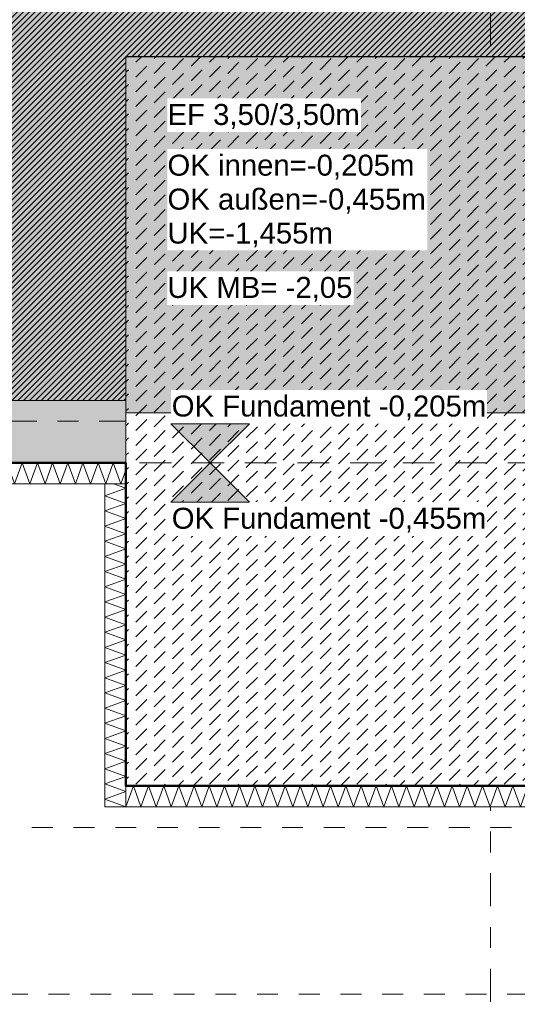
# Model space of a CAD drawing. Header units: metres. Extents: x -273 to 6, y -183 to 13.
# Tile 51 of 256: x -139.68 to -137.29, y -42.25 to -37.52. Entities that reach past the tile are written whole.
import ezdxf

# ---------------------------------------------------------------- set-up
doc = ezdxf.new("R2010")
doc.units = ezdxf.units.M
doc.header["$LTSCALE"] = 0.05
doc.header["$PDMODE"] = 1
doc.header["$PDSIZE"] = -2
for name, pattern in [('ISO-02 Strichlinie', [3.81, 3.048, -0.762]), ('ISO-03 Gestrichelt mit Abstand-3', [1.524, 0.6096, -0.9144]), ('Linienart-53', [5.291531, 3.175, -1.058062, 0.352704, -0.705764])]:
    doc.linetypes.add(name, pattern=pattern)
doc.layers.get('0').update_dxf_attribs({"lineweight": 25})
for name, color, linetype, lineweight, true_color in [('00 -Bauelemente -Beton unbewehrt', 7, 'Continuous', 9, 0xf7e06e), ('00 -Bauelemente -Dämmung innen', 7, 'Continuous', 9, 0xff7fe6), ('30 -32 Gründung- 2 Flachgründungen u. Bodenplatten', 7, 'Continuous', 9, 0xff6633), ('30 -32 Gründung-4 Frostschürze', 7, 'Continuous', 9, 0x66aaff), ('70 -72 Beschriftung- 1 Beschriftung allgemein', 7, 'Continuous', 9, 0xff6633), ('70 -76 Bemaßung- 2 Allgemein', 7, 'Continuous', 5, 0x6666cc)]:
    doc.layers.add(name, color=color, linetype=linetype, lineweight=lineweight, true_color=true_color)
doc.layers.add('70 -71 Achsen- 1 Gebäudeachsen', color=7, linetype='Linienart-53', lineweight=18)
doc.layers.add('Keine', color=7, linetype='Continuous', lineweight=9)
doc.styles.add('Arial', font='arial.ttf')
doc.dimstyles.new('k+k_klein', dxfattribs={"dimtxt": 0.100689, "dimasz": 0.05302, "dimexe": 0.05, "dimexo": 0.15, "dimgap": 0.005, "dimtad": 1, "dimdec": 3, "dimtxsty": 'Arial', "dimblk": 'VW_SLASH-2', "dimblk1": 'VW_SLASH-2', "dimblk2": 'VW_SLASH-2', "dimcen": 0, "dimdle": 0.025, "dimadec": 3, "dimazin": 0, "dimtfac": 0.75, "dimtdec": 3, "dimtix": 1, "dimtmove": 0, "dimatfit": 0, "dimldrblk": 'VW_FILLEDARROW', "dimfxl": 0.1, "dimfxlon": 1, "dimfrac": 2, "dimtolj": 1, "dimarcsym": 0})

# ---------------------------------------------------------------- blocks, each defined once
blk = doc.blocks.new('_Achsen (3D)')
at = {"layer": '70 -71 Achsen- 1 Gebäudeachsen', "transparency": 33554687}
for p, q in [((-137.421, 3.8), (-137.421, -46.172)), ((-179.668, -39.447), (3.826, -39.447))]:
    blk.add_line(p, q, dxfattribs=at)
blk = doc.blocks.new('Gruppe-504')
at = {"color": 255, "linetype": 'Continuous', "lineweight": 5}
blk.add_wipeout([(-143.271, -39.747), (-139.171, -39.747), (-139.171, -39.647), (-143.271, -39.647)], dxfattribs=at).dxf.layer = '00 -Bauelemente -Dämmung innen'
blk = doc.blocks.new('Gruppe-505')
at = {"layer": '00 -Bauelemente -Dämmung innen', "color": 7, "transparency": 33554687, "flags": 128}
blk.add_lwpolyline([(-143.271, -39.747), (-143.2346, -39.647), (-143.1982, -39.747), (-143.1618, -39.647), (-143.1254, -39.747), (-143.089, -39.647), (-143.0526, -39.747), (-143.0162, -39.647), (-142.9798, -39.747), (-142.9434, -39.647), (-142.907, -39.747), (-142.8706, -39.647), (-142.8342, -39.747), (-142.7978, -39.647), (-142.7614, -39.747), (-142.725, -39.647), (-142.6886, -39.747), (-142.6523, -39.647), (-142.6159, -39.747), (-142.5795, -39.647), (-142.5431, -39.747), (-142.5067, -39.647), (-142.4703, -39.747), (-142.4339, -39.647), (-142.3975, -39.747), (-142.3611, -39.647), (-142.3247, -39.747), (-142.2883, -39.647), (-142.2519, -39.747), (-142.2155, -39.647), (-142.1791, -39.747), (-142.1427, -39.647), (-142.1063, -39.747), (-142.0699, -39.647), (-142.0335, -39.747), (-141.9971, -39.647), (-141.9607, -39.747), (-141.9243, -39.647), (-141.8879, -39.747), (-141.8515, -39.647), (-141.8151, -39.747), (-141.7787, -39.647), (-141.7423, -39.747), (-141.7059, -39.647), (-141.6695, -39.747), (-141.6331, -39.647), (-141.5967, -39.747), (-141.5603, -39.647), (-141.5239, -39.747), (-141.4875, -39.647), (-141.4511, -39.747), (-141.4148, -39.647), (-141.3784, -39.747), (-141.342, -39.647), (-141.3056, -39.747), (-141.2692, -39.647), (-141.2328, -39.747), (-141.1964, -39.647), (-141.16, -39.747), (-141.1236, -39.647), (-141.0872, -39.747), (-141.0508, -39.647), (-141.0144, -39.747), (-140.978, -39.647), (-140.9416, -39.747), (-140.9052, -39.647), (-140.8688, -39.747), (-140.8324, -39.647), (-140.796, -39.747), (-140.7596, -39.647), (-140.7232, -39.747), (-140.6868, -39.647), (-140.6504, -39.747), (-140.614, -39.647), (-140.5776, -39.747), (-140.5412, -39.647), (-140.5048, -39.747), (-140.4684, -39.647), (-140.432, -39.747), (-140.3956, -39.647), (-140.3592, -39.747), (-140.3228, -39.647), (-140.2864, -39.747), (-140.25, -39.647), (-140.2136, -39.747), (-140.1773, -39.647), (-140.1409, -39.747), (-140.1045, -39.647), (-140.0681, -39.747), (-140.0317, -39.647), (-139.9953, -39.747), (-139.9589, -39.647), (-139.9225, -39.747), (-139.8861, -39.647), (-139.8497, -39.747), (-139.8133, -39.647), (-139.7769, -39.747), (-139.7405, -39.647), (-139.7041, -39.747), (-139.6677, -39.647), (-139.6313, -39.747), (-139.5949, -39.647), (-139.5585, -39.747), (-139.5221, -39.647), (-139.4857, -39.747), (-139.4493, -39.647), (-139.4129, -39.747), (-139.3765, -39.647), (-139.3401, -39.747), (-139.3037, -39.647), (-139.2673, -39.747), (-139.2309, -39.647), (-139.1945, -39.747), (-139.171, -39.6824)], dxfattribs=at)
blk = doc.blocks.new('Gruppe-506')
at = {"layer": '00 -Bauelemente -Dämmung innen', "color": 7, "linetype": 'Continuous', "lineweight": 9, "transparency": 33554687}
blk.add_line((-143.271, -39.647), (-143.271, -39.747), dxfattribs=at)
blk = doc.blocks.new('Gruppe-507')
at = {"layer": '00 -Bauelemente -Dämmung innen', "color": 7, "linetype": 'Continuous', "lineweight": 9, "transparency": 33554687}
blk.add_line((-139.171, -39.747), (-139.171, -39.647), dxfattribs=at)
blk = doc.blocks.new('Gruppe-508')
at = {"color": 7, "transparency": 33554687}
for name in ['Gruppe-506', 'Gruppe-507']:
    blk.add_blockref(name, (0, 0), dxfattribs=at)
blk = doc.blocks.new('Gruppe-509')
at = {"layer": '00 -Bauelemente -Dämmung innen', "color": 7, "linetype": 'Continuous', "lineweight": 9, "transparency": 33554687}
blk.add_line((-139.171, -39.647), (-143.271, -39.647), dxfattribs=at)
blk = doc.blocks.new('Gruppe-510')
at = {"layer": '00 -Bauelemente -Dämmung innen', "color": 7, "linetype": 'Continuous', "lineweight": 9, "transparency": 33554687}
blk.add_line((-143.271, -39.747), (-139.171, -39.747), dxfattribs=at)
blk = doc.blocks.new('Gruppe-511')
at = {"color": 7, "transparency": 33554687}
for name in ['Gruppe-509', 'Gruppe-510']:
    blk.add_blockref(name, (0, 0), dxfattribs=at)
blk = doc.blocks.new('Gruppe-512')
at = {"layer": '00 -Bauelemente -Dämmung innen', "color": 7}
blk.add_blockref('Gruppe-504', (0, 0), dxfattribs=at)
at = {"color": 7, "transparency": 33554687}
for name in ['Gruppe-508', 'Gruppe-511']:
    blk.add_blockref(name, (0, 0), dxfattribs=at)
at = {"layer": '00 -Bauelemente -Dämmung innen', "color": 7, "transparency": 33554687}
blk.add_blockref('Gruppe-505', (0, 0), dxfattribs=at)
blk = doc.blocks.new('Gruppe-513')
at = {"layer": '00 -Bauelemente -Dämmung innen', "color": 7, "transparency": 33554687}
blk.add_blockref('Gruppe-512', (0, 0), dxfattribs=at)
at = {"layer": '00 -Bauelemente -Dämmung innen', "color": 0, "flags": 1}
for tag in ['prm0_value', 'prm1_value', 'prm2_value', 'prm3_value', 'prm4_value', 'prm5_value', 'prm6_value', 'IFC_UUID', 'instanceID', 'prm0_name', 'prm0_type', 'prm1_name', 'prm1_type', 'prm2_name', 'prm2_type', 'prm3_name', 'prm3_type', 'prm4_name', 'prm4_type', 'prm5_name', 'prm5_type', 'prm6_name', 'prm6_type']:
    blk.add_attdef(tag, (-143.271, -39.747), '', height=0.00018, dxfattribs=at)
blk = doc.blocks.new('Gruppe-1754')
at = {"color": 255, "linetype": 'Continuous', "lineweight": 5}
blk.add_wipeout([(-139.171, -41.297), (-135.571, -41.297), (-135.571, -41.197), (-139.171, -41.197)], dxfattribs=at).dxf.layer = '00 -Bauelemente -Dämmung innen'
blk = doc.blocks.new('Gruppe-1755')
at = {"layer": '00 -Bauelemente -Dämmung innen', "color": 7, "transparency": 33554687, "flags": 128}
blk.add_lwpolyline([(-139.171, -41.297), (-139.1346, -41.197), (-139.0982, -41.297), (-139.0618, -41.197), (-139.0254, -41.297), (-138.989, -41.197), (-138.9526, -41.297), (-138.9162, -41.197), (-138.8798, -41.297), (-138.8434, -41.197), (-138.807, -41.297), (-138.7706, -41.197), (-138.7342, -41.297), (-138.6978, -41.197), (-138.6614, -41.297), (-138.625, -41.197), (-138.5886, -41.297), (-138.5523, -41.197), (-138.5159, -41.297), (-138.4795, -41.197), (-138.4431, -41.297), (-138.4067, -41.197), (-138.3703, -41.297), (-138.3339, -41.197), (-138.2975, -41.297), (-138.2611, -41.197), (-138.2247, -41.297), (-138.1883, -41.197), (-138.1519, -41.297), (-138.1155, -41.197), (-138.0791, -41.297), (-138.0427, -41.197), (-138.0063, -41.297), (-137.9699, -41.197), (-137.9335, -41.297), (-137.8971, -41.197), (-137.8607, -41.297), (-137.8243, -41.197), (-137.7879, -41.297), (-137.7515, -41.197), (-137.7151, -41.297), (-137.6787, -41.197), (-137.6423, -41.297), (-137.6059, -41.197), (-137.5695, -41.297), (-137.5331, -41.197), (-137.4967, -41.297), (-137.4603, -41.197), (-137.4239, -41.297), (-137.3875, -41.197), (-137.3511, -41.297), (-137.3148, -41.197), (-137.2784, -41.297), (-137.242, -41.197), (-137.2056, -41.297), (-137.1692, -41.197), (-137.1328, -41.297), (-137.0964, -41.197), (-137.06, -41.297), (-137.0236, -41.197), (-136.9872, -41.297), (-136.9508, -41.197), (-136.9144, -41.297), (-136.878, -41.197), (-136.8416, -41.297), (-136.8052, -41.197), (-136.7688, -41.297), (-136.7324, -41.197), (-136.696, -41.297), (-136.6596, -41.197), (-136.6232, -41.297), (-136.5868, -41.197), (-136.5504, -41.297), (-136.514, -41.197), (-136.4776, -41.297), (-136.4412, -41.197), (-136.4048, -41.297), (-136.3684, -41.197), (-136.332, -41.297), (-136.2956, -41.197), (-136.2592, -41.297), (-136.2228, -41.197), (-136.1864, -41.297), (-136.15, -41.197), (-136.1136, -41.297), (-136.0773, -41.197), (-136.0409, -41.297), (-136.0045, -41.197), (-135.9681, -41.297), (-135.9317, -41.197), (-135.8953, -41.297), (-135.8589, -41.197), (-135.8225, -41.297), (-135.7861, -41.197), (-135.7497, -41.297), (-135.7133, -41.197), (-135.6769, -41.297), (-135.6405, -41.197), (-135.6041, -41.297), (-135.571, -41.2061)], dxfattribs=at)
blk = doc.blocks.new('Gruppe-1756')
at = {"layer": '00 -Bauelemente -Dämmung innen', "color": 7, "linetype": 'Continuous', "lineweight": 9, "transparency": 33554687}
blk.add_line((-139.171, -41.197), (-139.171, -41.297), dxfattribs=at)
blk = doc.blocks.new('Gruppe-1757')
at = {"layer": '00 -Bauelemente -Dämmung innen', "color": 7, "linetype": 'Continuous', "lineweight": 9, "transparency": 33554687}
blk.add_line((-135.571, -41.297), (-135.571, -41.197), dxfattribs=at)
blk = doc.blocks.new('Gruppe-1758')
at = {"color": 7, "transparency": 33554687}
for name in ['Gruppe-1756', 'Gruppe-1757']:
    blk.add_blockref(name, (0, 0), dxfattribs=at)
blk = doc.blocks.new('Gruppe-1759')
at = {"layer": '00 -Bauelemente -Dämmung innen', "color": 7, "linetype": 'Continuous', "lineweight": 9, "transparency": 33554687}
blk.add_line((-135.571, -41.197), (-139.171, -41.197), dxfattribs=at)
blk = doc.blocks.new('Gruppe-1760')
at = {"layer": '00 -Bauelemente -Dämmung innen', "color": 7, "linetype": 'Continuous', "lineweight": 9, "transparency": 33554687}
blk.add_line((-139.171, -41.297), (-135.571, -41.297), dxfattribs=at)
blk = doc.blocks.new('Gruppe-1761')
at = {"color": 7, "transparency": 33554687}
for name in ['Gruppe-1759', 'Gruppe-1760']:
    blk.add_blockref(name, (0, 0), dxfattribs=at)
blk = doc.blocks.new('Gruppe-1762')
at = {"layer": '00 -Bauelemente -Dämmung innen', "color": 7}
blk.add_blockref('Gruppe-1754', (0, 0), dxfattribs=at)
at = {"color": 7, "transparency": 33554687}
for name in ['Gruppe-1758', 'Gruppe-1761']:
    blk.add_blockref(name, (0, 0), dxfattribs=at)
at = {"layer": '00 -Bauelemente -Dämmung innen', "color": 7, "transparency": 33554687}
blk.add_blockref('Gruppe-1755', (0, 0), dxfattribs=at)
blk = doc.blocks.new('Gruppe-1763')
at = {"layer": '00 -Bauelemente -Dämmung innen', "color": 7, "transparency": 33554687}
blk.add_blockref('Gruppe-1762', (0, 0), dxfattribs=at)
at = {"layer": '00 -Bauelemente -Dämmung innen', "color": 0, "flags": 1}
for tag in ['prm0_value', 'prm1_value', 'prm2_value', 'prm3_value', 'prm4_value', 'prm5_value', 'prm6_value', 'IFC_UUID', 'instanceID', 'prm0_name', 'prm0_type', 'prm1_name', 'prm1_type', 'prm2_name', 'prm2_type', 'prm3_name', 'prm3_type', 'prm4_name', 'prm4_type', 'prm5_name', 'prm5_type', 'prm6_name', 'prm6_type']:
    blk.add_attdef(tag, (-139.171, -41.297), '', height=0.00018, dxfattribs=at)
blk = doc.blocks.new('Gruppe-1764')
at = {"color": 255, "linetype": 'Continuous', "lineweight": 5}
blk.add_wipeout([(-139.171, -41.297), (-139.171, -39.747), (-139.271, -39.747), (-139.271, -41.297)], dxfattribs=at).dxf.layer = '00 -Bauelemente -Dämmung innen'
blk = doc.blocks.new('Gruppe-1765')
at = {"layer": '00 -Bauelemente -Dämmung innen', "color": 7, "transparency": 33554687, "flags": 128}
blk.add_lwpolyline([(-139.171, -41.297), (-139.271, -41.2606), (-139.171, -41.2242), (-139.271, -41.1879), (-139.171, -41.1515), (-139.271, -41.1151), (-139.171, -41.0787), (-139.271, -41.0423), (-139.171, -41.0059), (-139.271, -40.9695), (-139.171, -40.9331), (-139.271, -40.8967), (-139.171, -40.8603), (-139.271, -40.8239), (-139.171, -40.7875), (-139.271, -40.7511), (-139.171, -40.7147), (-139.271, -40.6783), (-139.171, -40.6419), (-139.271, -40.6055), (-139.171, -40.5691), (-139.271, -40.5327), (-139.171, -40.4963), (-139.271, -40.4599), (-139.171, -40.4235), (-139.271, -40.3871), (-139.171, -40.3507), (-139.271, -40.3143), (-139.171, -40.2779), (-139.271, -40.2415), (-139.171, -40.2051), (-139.271, -40.1687), (-139.171, -40.1323), (-139.271, -40.0959), (-139.171, -40.0595), (-139.271, -40.0231), (-139.171, -39.9867), (-139.271, -39.9504), (-139.171, -39.914), (-139.271, -39.8776), (-139.171, -39.8412), (-139.271, -39.8048), (-139.171, -39.7684), (-139.2296, -39.747)], dxfattribs=at)
blk = doc.blocks.new('Gruppe-1766')
at = {"layer": '00 -Bauelemente -Dämmung innen', "color": 7, "linetype": 'Continuous', "lineweight": 9, "transparency": 33554687}
blk.add_line((-139.271, -41.297), (-139.171, -41.297), dxfattribs=at)
blk = doc.blocks.new('Gruppe-1767')
at = {"layer": '00 -Bauelemente -Dämmung innen', "color": 7, "linetype": 'Continuous', "lineweight": 9, "transparency": 33554687}
blk.add_line((-139.171, -39.747), (-139.271, -39.747), dxfattribs=at)
blk = doc.blocks.new('Gruppe-1768')
at = {"color": 7, "transparency": 33554687}
for name in ['Gruppe-1767', 'Gruppe-1766']:
    blk.add_blockref(name, (0, 0), dxfattribs=at)
blk = doc.blocks.new('Gruppe-1769')
at = {"layer": '00 -Bauelemente -Dämmung innen', "color": 7, "linetype": 'Continuous', "lineweight": 9, "transparency": 33554687}
blk.add_line((-139.271, -39.747), (-139.271, -41.297), dxfattribs=at)
blk = doc.blocks.new('Gruppe-1770')
at = {"layer": '00 -Bauelemente -Dämmung innen', "color": 7, "linetype": 'Continuous', "lineweight": 9, "transparency": 33554687}
blk.add_line((-139.171, -41.297), (-139.171, -39.747), dxfattribs=at)
blk = doc.blocks.new('Gruppe-1771')
at = {"color": 7, "transparency": 33554687}
for name in ['Gruppe-1769', 'Gruppe-1770']:
    blk.add_blockref(name, (0, 0), dxfattribs=at)
blk = doc.blocks.new('Gruppe-1772')
at = {"layer": '00 -Bauelemente -Dämmung innen', "color": 7}
blk.add_blockref('Gruppe-1764', (0, 0), dxfattribs=at)
at = {"color": 7, "transparency": 33554687}
for name in ['Gruppe-1768', 'Gruppe-1771']:
    blk.add_blockref(name, (0, 0), dxfattribs=at)
at = {"layer": '00 -Bauelemente -Dämmung innen', "color": 7, "transparency": 33554687}
blk.add_blockref('Gruppe-1765', (0, 0), dxfattribs=at)
blk = doc.blocks.new('Gruppe-1773')
at = {"layer": '00 -Bauelemente -Dämmung innen', "color": 7, "transparency": 33554687}
blk.add_blockref('Gruppe-1772', (0, 0), dxfattribs=at)
at = {"layer": '00 -Bauelemente -Dämmung innen', "color": 0, "flags": 1}
for tag in ['prm0_value', 'prm1_value', 'prm2_value', 'prm3_value', 'prm4_value', 'prm5_value', 'prm6_value', 'IFC_UUID', 'instanceID', 'prm0_name', 'prm0_type', 'prm1_name', 'prm1_type', 'prm2_name', 'prm2_type', 'prm3_name', 'prm3_type', 'prm4_name', 'prm4_type', 'prm5_name', 'prm5_type', 'prm6_name', 'prm6_type']:
    blk.add_attdef(tag, (-139.271, -41.297), '', height=0.00018, dxfattribs=at)
blk = doc.blocks.new('Gruppe-2108')
at = {"layer": '30 -32 Gründung- 2 Flachgründungen u. Bodenplatten', "flags": 128}
blk.add_lwpolyline([(-139.171, -37.697), (-135.671, -37.697), (-135.671, -41.197), (-139.171, -41.197)], close=True, dxfattribs=at)
at = {"color": 255}
for points in [[(-138.971, -38.0593), (-138.0426, -38.0593), (-138.0426, -37.897), (-138.971, -37.897)], [(-138.971, -38.6273), (-137.7249, -38.6273), (-137.7249, -38.1405), (-138.971, -38.1405)]]:
    blk.add_wipeout(points, dxfattribs=at).dxf.layer = '70 -72 Beschriftung- 1 Beschriftung allgemein'
at = {"layer": '70 -72 Beschriftung- 1 Beschriftung allgemein', "char_height": 0.100689, "attachment_point": 1, "line_spacing_factor": 0.970891, "style": 'Arial'}
for s, insert in [('EF 3,50/3,50m', (-138.971, -37.9241)), ('OK innen=-0,205m\\POK außen=-0,455m\\PUK=-1,455m', (-138.971, -38.1675))]:
    blk.add_mtext(s, dxfattribs=dict(at, insert=insert))
blk = doc.blocks.new('Gruppe-2490')
at = {"layer": 'Keine', "color": 7, "linetype": 'ISO-03 Gestrichelt mit Abstand-3', "lineweight": 9, "flags": 128}
blk.add_lwpolyline([(-106.641, -41.397), (-106.641, -42.197), (-142.131, -42.197), (-142.131, -41.397)], close=True, dxfattribs=at)
blk.add_lwpolyline([(-106.641, -41.397), (-106.641, -42.197), (-142.131, -42.197), (-142.131, -41.397)], close=True, dxfattribs=at)
blk = doc.blocks.new('_FU_2D LP5 (2D)')
at = {"color": 255}
blk.add_wipeout([(-139.17099996, -37.69704198), (-135.67099996, -37.69704198), (-135.67099996, -41.19704198), (-139.17099996, -41.19704198)], dxfattribs=at).dxf.layer = '00 -Bauelemente -Beton unbewehrt'
at = {"layer": '00 -Bauelemente -Beton unbewehrt', "linetype": 'Continuous', "lineweight": 9}
h = blk.add_hatch(dxfattribs=at)
h.set_pattern_fill('Unbew_ Beton1 1mm SRF', style=0, pattern_type=2)
h.set_pattern_definition([(45, (0, 0), (0.088388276, 0.017677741), [0.075, -0.05])])
h.paths.add_polyline_path([(-139.17099996, -37.69704198), (-135.67099996, -37.69704198), (-135.67099996, -41.19704198), (-139.17099996, -41.19704198)])
at = {"layer": '70 -72 Beschriftung- 1 Beschriftung allgemein', "linetype": 'Continuous', "lineweight": 0, "transparency": 33554493}
blk.add_hatch(color=54, dxfattribs=at).paths.add_polyline_path([(-139.17099996, -37.69704198), (-135.67099996, -37.69704198), (-135.67099996, -39.40704198), (-139.17099996, -39.40704198)])
at = {"layer": '00 -Bauelemente -Beton unbewehrt', "flags": 128}
blk.add_lwpolyline([(-139.17099996, -37.69704198), (-135.67099996, -37.69704198), (-135.67099996, -41.19704198), (-139.17099996, -41.19704198)], close=True, dxfattribs=at)
at = {"layer": '70 -72 Beschriftung- 1 Beschriftung allgemein', "flags": 128}
blk.add_lwpolyline([(-139.17099996, -37.69704198), (-135.67099996, -37.69704198), (-135.67099996, -39.40704198), (-139.17099996, -39.40704198)], close=True, dxfattribs=at)
at = {"layer": '00 -Bauelemente -Dämmung innen', "color": 7}
for name in ['Gruppe-513', 'Gruppe-1763']:
    blk.add_blockref(name, (0, 0), dxfattribs=at)
blk.add_blockref('Gruppe-1773', (0, 0), dxfattribs=at)
at = {"layer": '30 -32 Gründung- 2 Flachgründungen u. Bodenplatten', "color": 7}
blk.add_blockref('Gruppe-2108', (0, 0), dxfattribs=at)
at = {"layer": '30 -32 Gründung-4 Frostschürze', "linetype": 'Continuous', "lineweight": 0, "transparency": 33554534}
blk.add_hatch(color=161, dxfattribs=at).paths.add_polyline_path([(-139.17099996, -39.64704198), (-143.27099996, -39.64704198), (-143.27099996, -39.34704198), (-139.17099996, -39.34704198)])
at = {"layer": 'Keine', "linetype": 'Continuous', "lineweight": 0, "transparency": 33554511}
blk.add_hatch(color=43, dxfattribs=at).paths.add_polyline_path([(-159.62099996, -12.44704198), (-159.62099996, -39.34704198), (-154.37099996, -39.34704198), (-154.37099996, -37.69704198), (-150.87099996, -37.69704198), (-150.87099996, -39.34704198), (-146.77099996, -39.34704198), (-146.77099996, -37.69704198), (-143.27099996, -37.69704198), (-143.27099996, -39.34704198), (-139.17099996, -39.34704198), (-139.17099996, -37.69704198), (-135.67099996, -37.69704198), (-135.67099996, -39.34704198), (-131.57099996, -39.34704198), (-131.57099996, -37.69704198), (-128.07099996, -37.69704198), (-128.07099996, -39.34704198), (-123.97099996, -39.34704198), (-123.97099996, -37.69704198), (-120.47099996, -37.69704198), (-120.47099996, -39.34704198), (-116.37099996, -39.34704198), (-116.37099996, -37.69704198), (-112.87099996, -37.69704198), (-112.87099996, -39.34704198), (-108.77099996, -39.34704198), (-108.77099996, -37.69704198), (-105.27099996, -37.69704198), (-105.27099996, -39.34704198), (-100.02099996, -39.34704198), (-100.02099996, -12.44704198)])
at = {"layer": 'Keine', "linetype": 'Continuous', "lineweight": 18, "transparency": 33554511}
h = blk.add_hatch(dxfattribs=at)
h.set_pattern_fill('Schraffur rosa', color=211, style=0, pattern_type=2)
h.set_pattern_definition([(45, (-163.679892, -17.715123), (0.0141421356, -0.0141421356), [])])
h.paths.add_polyline_path([(-159.62099996, -12.44704198), (-159.62099996, -39.34704198), (-154.37099996, -39.34704198), (-154.37099996, -37.69704198), (-150.87099996, -37.69704198), (-150.87099996, -39.34704198), (-146.77099996, -39.34704198), (-146.77099996, -37.69704198), (-143.27099996, -37.69704198), (-143.27099996, -39.34704198), (-139.17099996, -39.34704198), (-139.17099996, -37.69704198), (-135.67099996, -37.69704198), (-135.67099996, -39.34704198), (-131.57099996, -39.34704198), (-131.57099996, -37.69704198), (-128.07099996, -37.69704198), (-128.07099996, -39.34704198), (-123.97099996, -39.34704198), (-123.97099996, -37.69704198), (-120.47099996, -37.69704198), (-120.47099996, -39.34704198), (-116.37099996, -39.34704198), (-116.37099996, -37.69704198), (-112.87099996, -37.69704198), (-112.87099996, -39.34704198), (-108.77099996, -39.34704198), (-108.77099996, -37.69704198), (-105.27099996, -37.69704198), (-105.27099996, -39.34704198), (-100.02099996, -39.34704198), (-100.02099996, -12.44704198)])
at = {"layer": '30 -32 Gründung- 2 Flachgründungen u. Bodenplatten', "linetype": 'ISO-02 Strichlinie'}
blk.add_line((-135.67099996, -39.64704198), (-139.17099996, -39.64704198), dxfattribs=at)
at = {"layer": '30 -32 Gründung-4 Frostschürze', "flags": 128}
blk.add_lwpolyline([(-139.17099996, -39.64704198), (-143.27099996, -39.64704198), (-143.27099996, -39.34704198), (-139.17099996, -39.34704198)], close=True, dxfattribs=at)
at = {"layer": 'Keine', "flags": 128}
blk.add_lwpolyline([(-100.02099996, -12.44704198), (-159.62099996, -12.44704198), (-159.62099996, -39.34704198), (-154.37099996, -39.34704198), (-154.37099996, -37.69704198), (-150.87099996, -37.69704198), (-150.87099996, -39.34704198), (-146.77099996, -39.34704198), (-146.77099996, -37.69704198), (-143.27099996, -37.69704198), (-143.27099996, -39.34704198), (-139.17099996, -39.34704198), (-139.17099996, -37.69704198), (-135.67099996, -37.69704198), (-135.67099996, -39.34704198), (-131.57099996, -39.34704198)], dxfattribs=at)
blk.add_lwpolyline([(-100.02099996, -12.44704198), (-159.62099996, -12.44704198), (-159.62099996, -39.34704198), (-154.37099996, -39.34704198), (-154.37099996, -37.69704198), (-150.87099996, -37.69704198), (-150.87099996, -39.34704198), (-146.77099996, -39.34704198), (-146.77099996, -37.69704198), (-143.27099996, -37.69704198), (-143.27099996, -39.34704198), (-139.17099996, -39.34704198), (-139.17099996, -37.69704198), (-135.67099996, -37.69704198), (-135.67099996, -39.34704198), (-131.57099996, -39.34704198)], dxfattribs=at)
at = {"layer": '70 -72 Beschriftung- 1 Beschriftung allgemein', "color": 7}
blk.add_blockref('Gruppe-2490', (0, 0), dxfattribs=at)
at = {"layer": '70 -72 Beschriftung- 1 Beschriftung allgemein', "color": 103, "lineweight": 50, "true_color": 0x66cc7f, "flags": 128}
blk.add_lwpolyline([(-160.82099996, -40.04704198), (-159.62099996, -40.04704198), (-159.62099996, -39.64704198), (-154.37099996, -39.64704198), (-154.37099996, -41.19704198), (-150.87099996, -41.19704198), (-150.87099996, -39.64704198), (-146.77099996, -39.64704198), (-146.77099996, -41.19704198), (-143.27099996, -41.19704198), (-143.27099996, -39.64704198), (-139.17099996, -39.64704198), (-139.17099996, -41.19704198), (-135.67099996, -41.19704198), (-135.67099996, -39.64704198), (-131.57099996, -39.64704198)], dxfattribs=at)
blk = doc.blocks.new('VW_SLASH-2')
at = {"color": 0, "linetype": 'ByBlock', "lineweight": -2, "transparency": 16777216}
blk.add_line((0.472, 0), (-1, 0), dxfattribs=at)
at = {"color": 0, "lineweight": 5, "transparency": 16777216, "flags": 128}
blk.add_lwpolyline([(0.5, 0.5), (-0.5, -0.5)], dxfattribs=at)
blk = doc.blocks.new('*D2897')
at = {"layer": '70 -76 Bemaßung- 2 Allgemein', "color": 0, "lineweight": -2}
for p, q in [((-143.271, -44.172), (-143.271, -44.322)), ((-139.171, -44.172), (-139.171, -44.322)), ((-139.224, -44.272), (-143.218, -44.272))]:
    blk.add_line(p, q, dxfattribs=at)
at = {"layer": 'Defpoints', "color": 0}
for p in [(-143.271, -39.347), (-139.171, -39.347), (-143.271, -44.272)]:
    blk.add_point(p, dxfattribs=at)
at = {"layer": '70 -76 Bemaßung- 2 Allgemein', "color": 0, "lineweight": -2, "xscale": 0.05302001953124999, "yscale": 0.05302001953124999, "zscale": 0.05302001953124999, "rotation": 180}
blk.add_blockref('VW_SLASH-2', (-143.271, -44.272), dxfattribs=at)
at = {"layer": '70 -76 Bemaßung- 2 Allgemein', "color": 0, "lineweight": -2, "xscale": 0.05302001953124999, "yscale": 0.05302001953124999, "zscale": 0.05302001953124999}
blk.add_blockref('VW_SLASH-2', (-139.171, -44.272), dxfattribs=at)
at = {"layer": '70 -76 Bemaßung- 2 Allgemein', "color": 0, "insert": (-141.221, -44.2066), "char_height": 0.10069, "attachment_point": 5, "style": 'Arial'}
blk.add_mtext('\\A1;4,10', dxfattribs=at)
blk = doc.blocks.new('VW_FILLEDARROW')
at = {"linetype": 'Continuous', "lineweight": 0, "transparency": 16777216}
blk.add_hatch(color=0, dxfattribs=at).paths.add_polyline_path([(-2.829, 0.758), (0, 0), (-2.829, -0.758)])
at = {"color": 0, "lineweight": 5, "transparency": 16777216, "flags": 128}
blk.add_lwpolyline([(-2.829, 0.758), (0, 0), (-2.829, -0.758)], close=True, dxfattribs=at)
blk = doc.blocks.new('*D2898')
at = {"layer": '70 -76 Bemaßung- 2 Allgemein', "color": 0, "lineweight": -2}
for p, q in [((-137.421, -44.122), (-137.421, -44.222)), ((-139.171, -44.172), (-139.171, -44.322)), ((-137.474, -44.272), (-139.118, -44.272))]:
    blk.add_line(p, q, dxfattribs=at)
at = {"layer": 'Defpoints', "color": 0}
for p in [(-139.171, -39.347), (-139.171, -44.272), (-137.421, -44.272)]:
    blk.add_point(p, dxfattribs=at)
at = {"layer": '70 -76 Bemaßung- 2 Allgemein', "color": 0, "lineweight": -2, "xscale": 0.05302001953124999, "yscale": 0.05302001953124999, "zscale": 0.05302001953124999, "rotation": 180}
blk.add_blockref('VW_SLASH-2', (-139.171, -44.272), dxfattribs=at)
at = {"layer": '70 -76 Bemaßung- 2 Allgemein', "color": 0, "lineweight": -2, "xscale": 0.05302001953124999, "yscale": 0.05302001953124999, "zscale": 0.05302001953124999}
blk.add_blockref('VW_SLASH-2', (-137.421, -44.272), dxfattribs=at)
at = {"layer": '70 -76 Bemaßung- 2 Allgemein', "color": 0, "insert": (-138.296, -44.2066), "char_height": 0.10069, "attachment_point": 5, "style": 'Arial'}
blk.add_mtext('\\A1;1,75', dxfattribs=at)
blk = doc.blocks.new('*D3083')
at = {"layer": '70 -76 Bemaßung- 2 Allgemein', "color": 0, "lineweight": -2}
for p, q in [((-143.171, -43.672), (-143.171, -43.822)), ((-139.271, -43.672), (-139.271, -43.822)), ((-139.324, -43.772), (-143.118, -43.772))]:
    blk.add_line(p, q, dxfattribs=at)
at = {"layer": 'Defpoints', "color": 0}
for p in [(-143.171, -41.297), (-139.271, -41.297), (-143.171, -43.772)]:
    blk.add_point(p, dxfattribs=at)
at = {"layer": '70 -76 Bemaßung- 2 Allgemein', "color": 0, "lineweight": -2, "xscale": 0.05302001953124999, "yscale": 0.05302001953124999, "zscale": 0.05302001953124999, "rotation": 180}
blk.add_blockref('VW_SLASH-2', (-143.171, -43.772), dxfattribs=at)
at = {"layer": '70 -76 Bemaßung- 2 Allgemein', "color": 0, "lineweight": -2, "xscale": 0.05302001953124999, "yscale": 0.05302001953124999, "zscale": 0.05302001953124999}
blk.add_blockref('VW_SLASH-2', (-139.271, -43.772), dxfattribs=at)
at = {"layer": '70 -76 Bemaßung- 2 Allgemein', "color": 0, "insert": (-141.221, -43.7066), "char_height": 0.10069, "attachment_point": 5, "style": 'Arial'}
blk.add_mtext('\\A1;3,90', dxfattribs=at)
blk = doc.blocks.new('*D3084')
at = {"layer": '70 -76 Bemaßung- 2 Allgemein', "color": 0, "lineweight": -2}
for p, q in [((-139.271, -43.672), (-139.271, -43.822)), ((-139.171, -43.672), (-139.171, -43.822)), ((-139.324, -43.772), (-139.377, -43.772)), ((-139.171, -43.772), (-139.271, -43.772)), ((-139.118, -43.772), (-139.065, -43.772))]:
    blk.add_line(p, q, dxfattribs=at)
at = {"layer": 'Defpoints', "color": 0}
for p in [(-139.171, -41.197), (-139.271, -41.297), (-139.271, -43.772)]:
    blk.add_point(p, dxfattribs=at)
at = {"layer": '70 -76 Bemaßung- 2 Allgemein', "color": 0, "lineweight": -2, "xscale": 0.05302001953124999, "yscale": 0.05302001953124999, "zscale": 0.05302001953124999}
blk.add_blockref('VW_SLASH-2', (-139.271, -43.772), dxfattribs=at)
at = {"layer": '70 -76 Bemaßung- 2 Allgemein', "color": 0, "lineweight": -2, "xscale": 0.05302001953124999, "yscale": 0.05302001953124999, "zscale": 0.05302001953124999, "rotation": 180}
blk.add_blockref('VW_SLASH-2', (-139.171, -43.772), dxfattribs=at)
at = {"layer": '70 -76 Bemaßung- 2 Allgemein', "color": 0, "insert": (-139.221, -43.9837), "char_height": 0.10069, "attachment_point": 5, "style": 'Arial'}
blk.add_mtext('\\A1;10', dxfattribs=at)
blk = doc.blocks.new('*D3085')
at = {"layer": '70 -76 Bemaßung- 2 Allgemein', "color": 0, "lineweight": -2}
for p, q in [((-139.171, -43.672), (-139.171, -43.822)), ((-137.421, -43.672), (-137.421, -43.822)), ((-137.474, -43.772), (-139.118, -43.772))]:
    blk.add_line(p, q, dxfattribs=at)
at = {"layer": 'Defpoints', "color": 0}
for p in [(-139.171, -41.197), (-137.421, -41.197), (-139.171, -43.772)]:
    blk.add_point(p, dxfattribs=at)
at = {"layer": '70 -76 Bemaßung- 2 Allgemein', "color": 0, "lineweight": -2, "xscale": 0.05302001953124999, "yscale": 0.05302001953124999, "zscale": 0.05302001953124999, "rotation": 180}
blk.add_blockref('VW_SLASH-2', (-139.171, -43.772), dxfattribs=at)
at = {"layer": '70 -76 Bemaßung- 2 Allgemein', "color": 0, "lineweight": -2, "xscale": 0.05302001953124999, "yscale": 0.05302001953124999, "zscale": 0.05302001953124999}
blk.add_blockref('VW_SLASH-2', (-137.421, -43.772), dxfattribs=at)
at = {"layer": '70 -76 Bemaßung- 2 Allgemein', "color": 0, "insert": (-138.296, -43.7066), "char_height": 0.10069, "attachment_point": 5, "style": 'Arial'}
blk.add_mtext('\\A1;1,75', dxfattribs=at)
blk = doc.blocks.new('*D3086')
at = {"layer": '70 -76 Bemaßung- 2 Allgemein', "color": 0, "lineweight": -2}
for p, q in [((-137.421, -43.672), (-137.421, -43.822)), ((-135.671, -43.672), (-135.671, -43.822)), ((-135.724, -43.772), (-137.368, -43.772))]:
    blk.add_line(p, q, dxfattribs=at)
at = {"layer": 'Defpoints', "color": 0}
for p in [(-137.421, -41.197), (-135.671, -41.197), (-137.421, -43.772)]:
    blk.add_point(p, dxfattribs=at)
at = {"layer": '70 -76 Bemaßung- 2 Allgemein', "color": 0, "lineweight": -2, "xscale": 0.05302001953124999, "yscale": 0.05302001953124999, "zscale": 0.05302001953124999, "rotation": 180}
blk.add_blockref('VW_SLASH-2', (-137.421, -43.772), dxfattribs=at)
at = {"layer": '70 -76 Bemaßung- 2 Allgemein', "color": 0, "lineweight": -2, "xscale": 0.05302001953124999, "yscale": 0.05302001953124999, "zscale": 0.05302001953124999}
blk.add_blockref('VW_SLASH-2', (-135.671, -43.772), dxfattribs=at)
at = {"layer": '70 -76 Bemaßung- 2 Allgemein', "color": 0, "insert": (-136.546, -43.7066), "char_height": 0.10069, "attachment_point": 5, "style": 'Arial'}
blk.add_mtext('\\A1;1,75', dxfattribs=at)
blk = doc.blocks.new('*D4009')
at = {"layer": '70 -76 Bemaßung- 2 Allgemein', "color": 0, "lineweight": -2}
for p, q in [((-136.646, -31.372), (-136.496, -31.372)), ((-136.546, -39.394), (-136.546, -31.4251)), ((-136.646, -39.447), (-136.496, -39.447))]:
    blk.add_line(p, q, dxfattribs=at)
at = {"layer": 'Defpoints', "color": 0}
for p in [(-137.046, -31.372), (-136.546, -31.372), (-137.421, -39.447)]:
    blk.add_point(p, dxfattribs=at)
at = {"layer": '70 -76 Bemaßung- 2 Allgemein', "color": 0, "lineweight": -2, "xscale": 0.05302001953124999, "yscale": 0.05302001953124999, "zscale": 0.05302001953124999}
for p, rotation in [((-136.546, -31.372), 90), ((-136.546, -39.447), 270)]:
    blk.add_blockref('VW_SLASH-2', p, dxfattribs=dict(at, rotation=rotation))
at = {"layer": '70 -76 Bemaßung- 2 Allgemein', "color": 0, "insert": (-136.6282, -35.4095), "char_height": 0.100689, "attachment_point": 5, "rotation": 90, "style": 'Arial'}
blk.add_mtext('\\A1;8,07\\S5^ ;', dxfattribs=at)
blk = doc.blocks.new('Gruppe-2900')
at = {"color": 255}
for points in [[(-138.9545, -39.4588), (-137.4379, -39.4588), (-137.4379, -39.2965), (-138.9545, -39.2965)], [(-138.9545, -39.9975), (-137.4379, -39.9975), (-137.4379, -39.8353), (-138.9545, -39.8353)]]:
    blk.add_wipeout(points, dxfattribs=at).dxf.layer = '70 -72 Beschriftung- 1 Beschriftung allgemein'
at = {"layer": '30 -32 Gründung- 2 Flachgründungen u. Bodenplatten', "linetype": 'Continuous', "lineweight": 0, "transparency": 33554687}
for points in [[(-138.9545, -39.4588), (-138.7663, -39.647), (-138.578, -39.4588)], [(-138.9545, -39.8353), (-138.7663, -39.647), (-138.578, -39.8353)]]:
    blk.add_hatch(color=7, dxfattribs=at).paths.add_polyline_path(points)
at = {"layer": '30 -32 Gründung- 2 Flachgründungen u. Bodenplatten', "flags": 128}
for points in [[(-138.9545, -39.4588), (-138.7663, -39.647), (-138.578, -39.4588)], [(-138.9545, -39.8353), (-138.7663, -39.647), (-138.578, -39.8353)]]:
    blk.add_lwpolyline(points, close=True, dxfattribs=at)
at = {"layer": '70 -72 Beschriftung- 1 Beschriftung allgemein', "char_height": 0.100689, "attachment_point": 2, "line_spacing_factor": 0.970891, "style": 'Arial'}
for s, insert in [('OK Fundament -0,205m', (-138.1962, -39.3236)), ('OK Fundament -0,455m', (-138.1962, -39.8623))]:
    blk.add_mtext(s, dxfattribs=dict(at, insert=insert))
blk = doc.blocks.new('Gruppe-2995')
at = {"layer": '70 -72 Beschriftung- 1 Beschriftung allgemein', "linetype": 'Continuous', "lineweight": 5}
blk.add_point((-138.971, -38.6273), dxfattribs=at)
at = {"color": 255}
blk.add_wipeout([(-138.971, -38.8896), (-138.078, -38.8896), (-138.078, -38.7273), (-138.971, -38.7273)], dxfattribs=at).dxf.layer = '70 -72 Beschriftung- 1 Beschriftung allgemein'
at = {"layer": '70 -72 Beschriftung- 1 Beschriftung allgemein', "insert": (-138.971, -38.7543), "char_height": 0.100689, "attachment_point": 1, "line_spacing_factor": 0.970891, "style": 'Arial'}
blk.add_mtext('UK MB= -2,05', dxfattribs=at)
blk = doc.blocks.new('Gruppe-2787')
at = {"layer": '70 -76 Bemaßung- 2 Allgemein'}
for base, p1, p2, text, picture, middle in [((-143.27099996, -44.27204198), (-139.17099996, -39.34704198), (-143.27099996, -39.34704198), '4,10', '*D2897', (-141.22099996, -44.20657844)), ((-139.17099996, -44.27204198), (-137.42099996, -44.27204198), (-139.17099996, -39.34704198), '1,75', '*D2898', (-138.29599996, -44.20657844))]:
    dim = blk.add_linear_dim(base=base, p1=p1, p2=p2, text=text, dimstyle='k+k_klein', override={"dimtxt": 0.100689, "dimgap": 0.005, "dimdec": 8, "dimpost": '<>', "dimtxsty": 'Arial', "dimtmove": 2}, dxfattribs=at)
    dim.commit()
    dim.dimension.update_dxf_attribs({"geometry": picture, "text_midpoint": middle})
blk = doc.blocks.new('Gruppe-2791')
at = {"layer": '70 -76 Bemaßung- 2 Allgemein'}
for base, p1, p2, text, override, picture, middle in [((-139.27099996, -43.77204198), (-139.17099996, -41.19704198), (-139.27099996, -41.29704198), '10', {"dimtxt": 0.100689, "dimgap": 0.005, "dimdec": 8, "dimpost": '<>', "dimtxsty": 'Arial', "dimtix": 0, "dimtmove": 2}, '*D3084', (-139.22099996, -43.98374666)), ((-139.17099996, -43.77204198), (-137.42099996, -41.19704198), (-139.17099996, -41.19704198), '1,75', {"dimtxt": 0.100689, "dimgap": 0.005, "dimdec": 8, "dimpost": '<>', "dimtxsty": 'Arial', "dimtmove": 2}, '*D3085', (-138.29599996, -43.70657844)), ((-137.42099996, -43.77204198), (-135.67099996, -41.19704198), (-137.42099996, -41.19704198), '1,75', {"dimtxt": 0.100689, "dimgap": 0.005, "dimdec": 8, "dimpost": '<>', "dimtxsty": 'Arial', "dimtmove": 2}, '*D3086', (-136.54599996, -43.70657844)), ((-143.17099996, -43.77204198), (-139.27099996, -41.29704198), (-143.17099996, -41.29704198), '3,90', {"dimtxt": 0.100689, "dimgap": 0.005, "dimdec": 8, "dimpost": '<>', "dimtxsty": 'Arial', "dimtmove": 2}, '*D3083', (-141.22099996, -43.70657844))]:
    dim = blk.add_linear_dim(base=base, p1=p1, p2=p2, text=text, dimstyle='k+k_klein', override=override, dxfattribs=at)
    dim.commit()
    dim.dimension.update_dxf_attribs({"geometry": picture, "text_midpoint": middle})
blk = doc.blocks.new('Gruppe-2846')
at = {"layer": '70 -76 Bemaßung- 2 Allgemein'}
dim = blk.add_linear_dim(base=(-136.54599996, -31.37204198), p1=(-137.42099996, -39.44704198), p2=(-137.04599996, -31.37204198), angle=270, text='8,07\\S5^ ;', dimstyle='k+k_klein', override={"dimtxt": 0.100689, "dimgap": 0.005, "dimdec": 8, "dimpost": '<>', "dimtxsty": 'Arial', "dimtmove": 2}, dxfattribs=at)
dim.commit()
dim.dimension.update_dxf_attribs({"geometry": '*D4009', "text_midpoint": (-136.6281946, -35.40954198)})
blk = doc.blocks.new('_FU_2D Bemaßung_ Beschriftung (3D)')
at = {"layer": '70 -76 Bemaßung- 2 Allgemein'}
for name in ['Gruppe-2846', 'Gruppe-2787', 'Gruppe-2791']:
    blk.add_blockref(name, (0, 0), dxfattribs=at)
at = {"layer": '70 -72 Beschriftung- 1 Beschriftung allgemein', "color": 7}
for name in ['Gruppe-2995', 'Gruppe-2900']:
    blk.add_blockref(name, (0, 0), dxfattribs=at)

msp = doc.modelspace()

# ---------------------------------------------------------------- block references
at = {"layer": 'Keine', "color": 1}
msp.add_blockref('_Achsen (3D)', (0, 0), dxfattribs=at)

# ---------------------------------------------------------------- next in the draw order: block references
msp.add_blockref('_FU_2D LP5 (2D)', (0, 0), dxfattribs=at)

# ---------------------------------------------------------------- next in the draw order: block references
msp.add_blockref('_FU_2D Bemaßung_ Beschriftung (3D)', (0, 0), dxfattribs=at)

doc.saveas('drawing.dxf')
